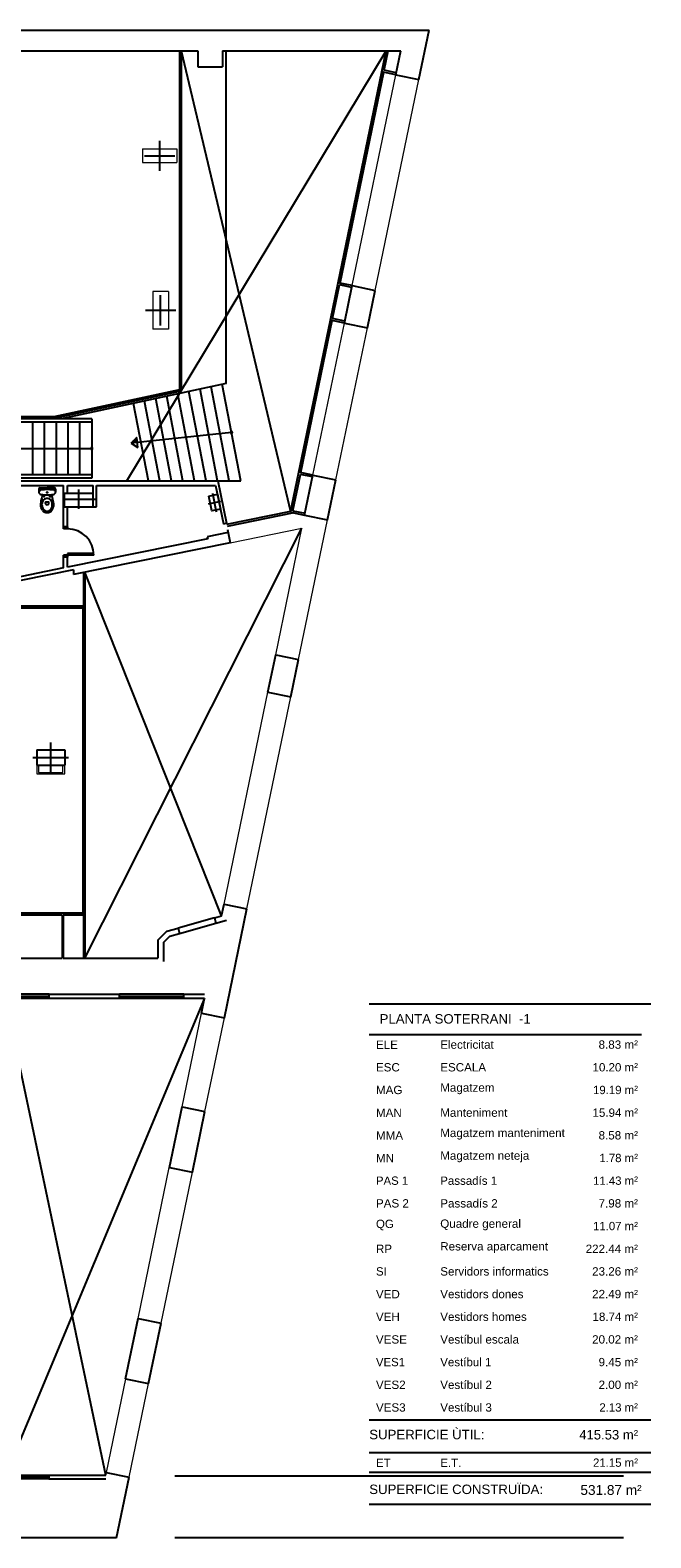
# Model space of a CAD drawing. Header units: metres. Extents: x -1 to 438, y -6 to 53.
# Tile 10 of 10: x 422 to 438, y 13 to 53. Entities that reach past the tile are written whole.
import ezdxf

# ---------------------------------------------------------------- set-up
doc = ezdxf.new("R2010")
doc.units = ezdxf.units.M
doc.linetypes.add('CONTINUA', pattern=[0])
doc.linetypes.add('VERDECKT', pattern=[9.525, 6.35, -3.175])
doc.layers.add('PA MURS ACTUAL', color=7, linetype='CONTINUA', lineweight=25)
doc.layers.add('PS-1 RESUM LOCALS', color=7, linetype='CONTINUA', lineweight=25)
doc.styles.add('ARIAL', font='arial.ttf')

# ---------------------------------------------------------------- blocks, each defined once
blk = doc.blocks.new('OBJETO_COMPLEJO_2')
at = {"layer": 'PA MURS ACTUAL', "transparency": 33554687}
for start, end in [(90, 270), (270, 90)]:
    blk.add_arc((427.339, 42.13), 0.025, start, end, dxfattribs=at)
blk = doc.blocks.new('OBJETO_COMPLEJO_3')
at = {"layer": 'PA MURS ACTUAL', "transparency": 33554687}
for start, end in [(90, 270), (270, 90)]:
    blk.add_arc((423.641, 41.708), 0.025, start, end, dxfattribs=at)

msp = doc.modelspace()

# ---------------------------------------------------------------- linework, layer by layer
at = {"layer": 'PA MURS ACTUAL', "transparency": 33554687}
for p, q in [((432.297, 51.474), (432.567, 52.777)), ((420.45, 52.233), (426.45, 52.233)), ((425.96, 52.233), (425.96, 43.265)), ((426.01, 52.233), (426.01, 43.225)), ((426.45, 52.233), (426.45, 51.803)), ((427.1, 52.233), (427.1, 51.803)), ((427.1, 52.233), (431.821, 52.233)), ((427.2, 43.43), (427.2, 52.233)), ((431.318, 51.676), (431.433, 52.233)), ((431.377, 51.715), (431.484, 52.233)), ((431.69, 51.599), (431.821, 52.233)), ((426.45, 51.803), (427.1, 51.803)), ((430.161, 46.095), (431.318, 51.676)), ((430.21, 46.085), (431.367, 51.666)), ((431.69, 51.599), (431.318, 51.676)), ((431.7, 51.648), (431.377, 51.715)), ((431.69, 51.599), (432.297, 51.474)), ((429.956, 45.106), (430.161, 46.095)), ((430.015, 45.145), (430.2, 46.036)), ((430.533, 46.018), (430.161, 46.095)), ((430.523, 45.969), (430.2, 46.036)), ((430.328, 45.029), (430.533, 46.018)), ((430.533, 46.018), (431.14, 45.892)), ((430.935, 44.903), (431.14, 45.892)), ((429.122, 41.082), (429.956, 45.106)), ((429.171, 41.071), (430.005, 45.096)), ((430.328, 45.029), (429.956, 45.106)), ((430.338, 45.078), (430.015, 45.145)), ((430.328, 45.029), (430.935, 44.903)), ((425.96, 43.265), (422.636, 42.551)), ((426.01, 43.225), (422.641, 42.501)), ((427.2, 43.43), (422.845, 42.493)), ((426.056, 40.853), (425.627, 43.092)), ((426.362, 40.853), (425.921, 43.155)), ((426.667, 40.853), (426.214, 43.218)), ((426.972, 40.853), (426.508, 43.281)), ((427.278, 40.853), (426.801, 43.344)), ((427.583, 40.853), (427.094, 43.407)), ((425.14, 40.853), (424.747, 42.902)), ((425.445, 40.853), (425.041, 42.965)), ((425.751, 40.853), (425.334, 43.029)), ((422.636, 42.551), (420.116, 42.551)), ((422.641, 42.501), (420.116, 42.501)), ((423.641, 42.493), (420.836, 42.493)), ((423.641, 42.403), (420.836, 42.403)), ((422.082, 41.013), (422.082, 42.403)), ((422.394, 41.013), (422.394, 42.403)), ((422.706, 41.013), (422.706, 42.403)), ((423.017, 41.013), (423.017, 42.403)), ((423.329, 41.013), (423.329, 42.403)), ((423.641, 42.493), (423.641, 40.923)), ((427.339, 42.13), (424.685, 41.851)), ((424.858, 41.738), (424.831, 41.997)), ((420.617, 41.708), (423.641, 41.708)), ((419.636, 40.853), (426.975, 40.853)), ((420.672, 40.733), (422.898, 40.733)), ((423.641, 41.013), (420.836, 41.013)), ((423.641, 40.923), (420.836, 40.923)), ((422.898, 39.633), (422.898, 40.733)), ((422.998, 40.523), (422.998, 40.733)), ((422.998, 40.733), (423.683, 40.733)), ((423.683, 40.523), (423.683, 40.733)), ((423.768, 40.733), (426.918, 40.733)), ((423.768, 40.163), (423.768, 40.733)), ((426.918, 40.733), (427.125, 39.714)), ((426.975, 40.853), (427.204, 39.73)), ((426.975, 40.853), (427.583, 40.853)), ((428.903, 40.024), (429.122, 41.082)), ((428.962, 40.063), (429.161, 41.023)), ((429.494, 41.004), (429.122, 41.082)), ((429.484, 40.956), (429.161, 41.023)), ((429.275, 39.947), (429.494, 41.004)), ((429.494, 41.004), (430.101, 40.879)), ((429.882, 39.821), (430.101, 40.879)), ((422.239, 40.629), (422.239, 40.557)), ((422.279, 40.669), (422.462, 40.669)), ((422.462, 40.629), (422.451, 40.629)), ((422.644, 40.669), (422.462, 40.669)), ((422.462, 40.629), (422.473, 40.629)), ((422.684, 40.629), (422.684, 40.557)), ((422.923, 40.523), (423.683, 40.523)), ((422.923, 40.163), (422.923, 40.523)), ((423.683, 40.163), (423.683, 40.523)), ((422.414, 40.256), (422.414, 40.276)), ((422.51, 40.256), (422.51, 40.276)), ((422.923, 40.163), (423.683, 40.163)), ((422.998, 39.633), (422.998, 40.163)), ((423.683, 40.163), (423.768, 40.163)), ((428.902, 40.041), (427.211, 39.697)), ((428.985, 40.007), (427.221, 39.648)), ((428.903, 40.024), (429.275, 39.947)), ((428.962, 40.063), (429.285, 39.996)), ((429.275, 39.947), (429.882, 39.821)), ((422.998, 39.633), (422.898, 39.633)), ((422.898, 39.583), (422.898, 39.633)), ((422.998, 39.583), (422.898, 39.583)), ((422.998, 39.633), (422.998, 39.583)), ((427.125, 39.714), (427.204, 39.73)), ((427.237, 39.567), (427.308, 39.217)), ((426.709, 39.323), (422.998, 38.568)), ((427.308, 39.217), (423.156, 38.372)), ((427.254, 39.485), (426.699, 39.372)), ((426.699, 39.372), (426.709, 39.323)), ((423.698, 38.883), (422.898, 38.883)), ((422.898, 38.833), (422.898, 38.883)), ((422.898, 38.548), (422.898, 38.833)), ((422.998, 38.833), (422.898, 38.833)), ((423.698, 38.933), (422.998, 38.933)), ((422.998, 38.933), (422.998, 38.833)), ((422.998, 38.568), (422.998, 38.833)), ((422.898, 38.548), (420.672, 38.095)), ((423.156, 38.499), (420.672, 37.993)), ((423.156, 38.499), (423.156, 38.372)), ((423.426, 38.427), (423.426, 37.543)), ((423.426, 38.397), (423.456, 38.397)), ((423.456, 38.433), (423.456, 37.543)), ((420.672, 37.543), (423.456, 37.543)), ((423.426, 37.573), (423.456, 37.573)), ((423.456, 37.543), (423.456, 37.493)), ((420.406, 37.493), (423.456, 37.493)), ((423.406, 37.493), (423.406, 29.42)), ((423.456, 37.493), (423.456, 29.42)), ((428.304, 35.263), (428.509, 36.252)), ((428.509, 36.252), (429.116, 36.126)), ((428.911, 35.137), (429.116, 36.126)), ((428.304, 35.263), (428.911, 35.137)), ((422.186, 33.74), (422.186, 33.33)), ((422.186, 33.74), (422.926, 33.74)), ((422.926, 33.74), (422.926, 33.33)), ((422.186, 33.33), (422.926, 33.33)), ((427.078, 29.348), (427.141, 29.652)), ((427.141, 29.652), (427.748, 29.526)), ((427.151, 26.642), (427.748, 29.526)), ((405.437, 29.42), (423.456, 29.42)), ((406.047, 29.37), (422.857, 29.37)), ((422.857, 29.37), (422.857, 28.989)), ((422.887, 29.37), (422.887, 28.989)), ((422.887, 29.37), (423.456, 29.37)), ((423.426, 29.37), (423.426, 28.229)), ((423.426, 29.34), (423.456, 29.34)), ((423.456, 29.42), (423.456, 29.37)), ((423.456, 29.37), (423.456, 28.229)), ((426.886, 29.294), (425.924, 29.021)), ((425.965, 28.877), (426.927, 29.15)), ((426.886, 29.294), (427.078, 29.348)), ((426.886, 29.294), (426.927, 29.15)), ((426.927, 29.15), (427.207, 29.229)), ((422.857, 28.989), (422.857, 28.489)), ((422.857, 28.959), (422.887, 28.959)), ((422.887, 28.989), (422.887, 28.489)), ((425.391, 28.699), (425.631, 28.939)), ((425.541, 28.636), (425.709, 28.805)), ((425.631, 28.939), (425.924, 29.021)), ((425.709, 28.805), (425.965, 28.877)), ((425.924, 29.021), (425.965, 28.877)), ((422.857, 28.519), (422.887, 28.519)), ((422.857, 28.489), (422.887, 28.489)), ((422.857, 28.489), (422.857, 28.229)), ((422.887, 28.489), (422.887, 28.229)), ((425.391, 28.699), (425.391, 28.229)), ((425.541, 28.636), (425.541, 28.139)), ((416.927, 28.229), (422.857, 28.229)), ((422.887, 28.229), (425.391, 28.229)), ((423.426, 28.259), (423.456, 28.259)), ((422.515, 27.27), (421.465, 27.27)), ((421.465, 27.22), (422.515, 27.22)), ((421.465, 27.17), (422.515, 27.17)), ((422.465, 27.17), (422.465, 27.22)), ((422.515, 27.27), (424.377, 27.27)), ((422.515, 27.17), (422.515, 27.27)), ((422.515, 27.17), (424.377, 27.17)), ((424.377, 27.17), (424.377, 27.27)), ((426.077, 27.27), (424.377, 27.27)), ((424.377, 27.22), (426.077, 27.22)), ((424.377, 27.17), (426.077, 27.17)), ((424.427, 27.17), (424.427, 27.22)), ((426.027, 27.17), (426.027, 27.22)), ((426.077, 27.17), (426.077, 27.27)), ((426.077, 27.27), (426.627, 27.27)), ((426.077, 27.17), (426.627, 27.17)), ((426.544, 26.768), (426.627, 27.17)), ((426.544, 26.768), (427.151, 26.642)), ((425.698, 22.685), (426.03, 24.291)), ((426.03, 24.291), (426.637, 24.165)), ((426.305, 22.559), (426.637, 24.165)), ((425.698, 22.685), (426.305, 22.559)), ((424.539, 17.094), (424.87, 18.69)), ((424.87, 18.69), (425.477, 18.564)), ((425.146, 16.968), (425.477, 18.564)), ((424.539, 17.094), (425.146, 16.968)), ((421.457, 14.55), (422.507, 14.55)), ((421.457, 14.5), (422.507, 14.5)), ((422.507, 14.45), (421.457, 14.45)), ((422.457, 14.55), (422.457, 14.5)), ((422.507, 14.55), (422.507, 14.45)), ((422.507, 14.55), (424.012, 14.55)), ((422.507, 14.45), (424.012, 14.45)), ((424.012, 14.55), (424.025, 14.616)), ((424.025, 14.616), (424.633, 14.491)), ((424.3, 12.888), (424.632, 14.49)), ((424.3, 12.888), (391.144, 12.888))]:
    msp.add_line(p, q, dxfattribs=at)
at = {"layer": 'PA MURS ACTUAL', "color": 180, "linetype": 'CONTINUA', "transparency": 33554687}
for p, q in [((424.572, 40.853), (431.433, 52.233)), ((426.01, 52.233), (428.902, 40.041)), ((425.439, 49.053), (425.439, 49.853)), ((425.039, 49.453), (425.839, 49.453)), ((425.465, 44.965), (425.465, 45.765)), ((425.065, 45.365), (425.865, 45.365)), ((422.868, 40.368), (423.738, 40.368)), ((423.303, 40.113), (423.303, 40.623)), ((426.731, 40.246), (427.054, 40.312)), ((426.838, 40.523), (426.938, 40.033)), ((423.456, 28.229), (429.203, 39.602)), ((427.078, 29.349), (423.456, 38.433)), ((422.556, 33.135), (422.556, 33.935)), ((422.086, 33.535), (423.026, 33.535)), ((424.012, 14.55), (421.357, 27.17)), ((426.627, 27.17), (421.357, 14.55))]:
    msp.add_line(p, q, dxfattribs=at)
at = {"layer": 'PA MURS ACTUAL', "linetype": 'CONTINUA', "lineweight": 13, "transparency": 33554687}
for p, q in [((431.318, 51.677), (431.423, 52.185)), ((430.161, 46.095), (431.318, 51.676)), ((430.21, 46.085), (431.367, 51.666)), ((424.981, 49.633), (425.897, 49.633)), ((424.981, 49.633), (424.981, 49.273)), ((425.897, 49.633), (425.897, 49.273)), ((424.981, 49.273), (425.897, 49.273)), ((425.26, 45.865), (425.26, 44.865)), ((425.67, 45.865), (425.26, 45.865)), ((425.67, 45.865), (425.67, 44.865)), ((429.122, 41.082), (429.956, 45.106)), ((429.171, 41.071), (430.005, 45.096)), ((425.67, 44.865), (425.26, 44.865))]:
    msp.add_line(p, q, dxfattribs=at)
at = {"layer": 'PA MURS ACTUAL', "color": 180, "linetype": 'VERDECKT', "lineweight": 13, "transparency": 33554687}
for p, q in [((430.533, 46.018), (431.69, 51.599)), ((431.14, 45.892), (432.297, 51.474)), ((429.494, 41.004), (430.328, 45.029)), ((430.101, 40.879), (430.935, 44.903)), ((427.308, 39.217), (429.203, 39.602)), ((428.509, 36.252), (429.203, 39.602)), ((429.116, 36.126), (429.882, 39.821)), ((427.141, 29.652), (428.304, 35.263)), ((427.748, 29.526), (428.911, 35.137)), ((426.03, 24.291), (426.544, 26.768)), ((426.637, 24.165), (427.151, 26.642)), ((424.866, 18.69), (425.694, 22.686)), ((425.477, 18.564), (426.305, 22.559)), ((424.539, 17.094), (424.025, 14.616)), ((424.632, 14.49), (425.146, 16.968))]:
    msp.add_line(p, q, dxfattribs=at)
at = {"layer": 'PA MURS ACTUAL', "linetype": 'CONTINUA', "transparency": 33554687}
for q in [(424.831, 41.997), (424.858, 41.738)]:
    msp.add_line((424.685, 41.851), q, dxfattribs=at)
at = {"layer": 'PA MURS ACTUAL', "color": 52, "transparency": 33554687}
for p, q in [((425.842, 14.525), (437.712, 14.525)), ((425.842, 12.896), (437.712, 12.896))]:
    msp.add_line(p, q, dxfattribs=at)
at = {"layer": 'PA MURS ACTUAL', "transparency": 33554687}
msp.add_lwpolyline([(394.027, 52.729), (413.96, 52.729), (413.96, 52.777), (432.567, 52.777)], dxfattribs=at)
msp.add_lwpolyline([(426.74, 40.452), (426.966, 40.498), (427.045, 40.106), (426.82, 40.06), (426.74, 40.452)], close=True, dxfattribs=at)
at = {"layer": 'PA MURS ACTUAL', "linetype": 'CONTINUA', "lineweight": 13, "transparency": 33554687}
for points in [[(422.186, 33.33), (422.186, 33.1), (422.926, 33.1), (422.926, 33.33)], [(422.236, 33.33), (422.236, 33.14), (422.876, 33.14), (422.876, 33.33)]]:
    msp.add_lwpolyline(points, dxfattribs=at)
at = {"layer": 'PA MURS ACTUAL', "transparency": 33554687}
for centre, radius in [((422.382, 40.439), 0.0075), ((422.462, 40.547), 0.0135), ((422.462, 40.547), 0.0135), ((422.542, 40.439), 0.0075)]:
    msp.add_circle(centre, radius, dxfattribs=at)
for centre, radius, start, end in [((425.813, 33.8), 8.149, 96.8458, 97.7932), ((425.813, 33.8), 8.159, 96.8448, 97.7009), ((425.813, 33.8), 8.169, 96.8438, 97.6089), ((425.813, 33.8), 8.179, 96.8428, 97.5174), ((425.813, 33.8), 8.189, 96.8417, 97.4263), ((425.813, 33.8), 8.199, 96.8407, 97.3356), ((425.813, 33.8), 8.209, 96.8397, 97.2453), ((425.813, 33.8), 8.219, 96.8387, 97.1554), ((425.813, 33.8), 8.229, 96.8377, 97.0659), ((425.813, 33.8), 8.239, 96.8367, 96.9768), ((425.813, 33.8), 8.249, 96.8357, 96.8881), ((425.813, 33.8), 8.139, 96.8468, 97.886), ((422.279, 40.629), 0.04, 90, 180), ((422.303, 40.557), 0.064, 180, 263.2069), ((422.302, 40.58), 0.04, 96.2719, 180), ((422.301, 40.573), 0.04, 96.2141, 169.7571), ((422.885, 40.193), 0.6, 167.7093, 175.6206), ((422.462, 41.888), 1.404, 263.2069, 270), ((422.462, 39.129), 1.493, 90, 96.3305), ((422.462, 39.129), 1.5, 90, 96.2719), ((424.748, 39.819), 2.5, 164.456, 168.4256), ((422.574, 40.211), 0.25, 152.5973, 168.3804), ((422.455, 40.273), 0.116, 96.2419, 152.5973), ((422.429, 40.276), 0.015, 96.6491, 180), ((422.462, 39.993), 0.3, 90, 96.6491), ((422.462, 40.209), 0.18, 90, 96.2419), ((422.462, 39.129), 1.5, 83.7281, 90), ((422.462, 39.129), 1.493, 83.6694, 90), ((422.462, 41.888), 1.404, 270, 276.7931), ((422.462, 40.209), 0.18, 83.7581, 90), ((422.462, 39.993), 0.3, 83.3508, 90), ((422.469, 40.273), 0.116, 27.4027, 83.7581), ((422.495, 40.276), 0.015, 360, 83.3508), ((422.349, 40.211), 0.25, 11.6195, 27.4027), ((420.175, 39.819), 2.5, 11.5744, 15.544), ((422.621, 40.58), 0.04, 360, 83.7281), ((422.038, 40.193), 0.6, 4.3794, 12.2907), ((422.622, 40.573), 0.04, 10.2428, 83.7858), ((422.62, 40.557), 0.064, 276.7931, 360), ((422.644, 40.629), 0.04, 360, 90), ((422.546, 40.229), 0.26, 177.6971, 218.7131), ((422.541, 40.218), 0.216, 168.3804, 209.1161), ((422.462, 40.174), 0.16, 222.4362, 270), ((422.462, 40.174), 0.126, 209.1161, 270), ((422.444, 40.256), 0.03, 180, 233.1301), ((422.462, 40.28), 0.06, 233.1301, 270), ((422.462, 40.28), 0.06, 270, 306.8699), ((422.462, 40.174), 0.126, 270, 330.8838), ((422.462, 40.174), 0.16, 270, 317.5638), ((422.48, 40.256), 0.03, 306.8699, 360), ((422.383, 40.218), 0.216, 330.8838, 11.6195), ((422.377, 40.229), 0.26, 321.2869, 2.3028), ((422.998, 38.883), 0.7, 0, 90)]:
    msp.add_arc(centre, radius, start, end, dxfattribs=at)
at = {"layer": 'PS-1 RESUM LOCALS', "color": 7, "linetype": 'CONTINUA', "lineweight": 25, "transparency": 33554687}
for p, q in [((438.434, 27.009), (430.984, 27.009)), ((430.984, 26.209), (438.184, 26.209)), ((430.984, 16.009), (438.434, 16.009)), ((430.984, 15.148), (438.434, 15.148)), ((430.984, 14.629), (438.434, 14.629)), ((430.984, 13.779), (438.434, 13.779))]:
    msp.add_line(p, q, dxfattribs=at)

# ---------------------------------------------------------------- block references
at = {"layer": 'PA MURS ACTUAL', "transparency": 33554687}
for name in ['OBJETO_COMPLEJO_2', 'OBJETO_COMPLEJO_3']:
    msp.add_blockref(name, (0, 0), dxfattribs=at)

# ---------------------------------------------------------------- texts
at = {"layer": 'PS-1 RESUM LOCALS', "color": 7, "linetype": 'CONTINUA', "lineweight": 25, "transparency": 33554687, "style": 'ARIAL'}
for s, insert, char_height, width, attachment_point in [('\\W1.00; PLANTA SOTERRANI  -1', (431.161, 26.744), 0.25, 4.22446, 1), ('\\W1.00;ELE', (431.161, 25.825), 0.22, 0.69277, 7), ('\\W1.00;Electricitat', (432.862, 25.825), 0.22, 1.53281, 7), ('\\W1.00;    8.83 m²', (438.093, 25.825), 0.22, 1.49198, 9), ('\\W1.00;ESC', (431.161, 25.225), 0.22, 0.74418, 7), ('\\W1.00;ESCALA', (432.862, 25.225), 0.22, 1.32744, 7), ('\\W0.99;    10.20 m²', (438.093, 25.225), 0.22, 1.66328, 9), ('\\W1.00;MAG', (431.161, 24.625), 0.22, 0.80986, 7), ('\\W1.00;Magatzem', (432.862, 24.625), 0.22, 1.55122, 7), ('\\W0.98;   19.19 m²', (438.093, 24.625), 0.22, 1.57773, 9), ('\\W1.00;MAN', (431.161, 24.025), 0.22, 0.79557, 7), ('\\W1.00;Magatzem manteniment', (432.862, 23.425), 0.22, 3.42136, 7), ('\\W1.00;Manteniment', (432.862, 24.025), 0.22, 1.89602, 7), ('\\W0.99;   15.94 m²', (438.093, 24.025), 0.22, 1.57895, 9), ('\\W1.00;MMA', (431.161, 23.425), 0.22, 0.82841, 7), ('\\W1.00;    8.58 m²', (438.093, 23.425), 0.22, 1.49198, 9), ('\\W1.00;MN', (431.161, 22.825), 0.22, 0.59012, 7), ('\\W1.00;Magatzem neteja', (432.862, 22.825), 0.22, 2.47903, 7), ('\\W0.98;    1.78 m²', (438.093, 22.825), 0.22, 1.49067, 9), ('\\W0.98;PAS 1', (431.161, 22.225), 0.22, 0.98035, 7), ('\\W0.99;Passadís 1', (432.862, 22.225), 0.22, 1.63424, 7), ('\\W0.98;   11.43 m²', (438.093, 22.225), 0.22, 1.57773, 9), ('\\W1.00;PAS 2', (431.161, 21.625), 0.22, 0.98242, 7), ('\\W1.00;Passadís 2', (432.862, 21.625), 0.22, 1.63544, 7), ('\\W1.00;    7.98 m²', (438.093, 21.625), 0.22, 1.49198, 9), ('\\W0.99;QG', (431.161, 21.025), 0.22, 0.58558, 7), ('\\W1.00;Quadre general', (432.862, 21.025), 0.22, 2.25916, 7), ('\\W0.98;   11.07 m²', (438.093, 21.025), 0.22, 1.57773, 9), ('\\W1.00;RP', (431.161, 20.425), 0.22, 0.53868, 7), ('\\W1.00;Reserva aparcament', (432.862, 20.425), 0.22, 2.97777, 7), ('\\W1.00;  222.44 m²', (438.093, 20.425), 0.22, 1.66837, 9), ('\\W0.99;SI', (431.161, 19.825), 0.22, 0.39816, 7), ('\\W1.00;Servidors informatics', (432.862, 19.825), 0.22, 2.99236, 7), ('\\W1.00;   23.26 m²', (438.093, 19.825), 0.22, 1.58018, 9), ('\\W1.00;VED', (431.161, 19.225), 0.22, 0.74418, 7), ('\\W1.00;Vestidors dones', (432.862, 19.225), 0.22, 2.32504, 7), ('\\W1.00;   22.49 m²', (438.093, 19.225), 0.22, 1.58018, 9), ('\\W1.00;VEH', (431.161, 18.625), 0.22, 0.74418, 7), ('\\W1.00;Vestidors homes', (432.862, 18.625), 0.22, 2.40932, 7), ('\\W0.99;   18.74 m²', (438.093, 18.625), 0.22, 1.57895, 9), ('\\W1.00;VESE', (431.161, 18.025), 0.22, 0.93107, 7), ('\\W1.00;Vestíbul escala', (432.862, 18.025), 0.22, 2.20399, 7), ('\\W1.00;   20.02 m²', (438.093, 18.025), 0.22, 1.58018, 9), ('\\W0.98;VES1', (431.161, 17.425), 0.22, 0.89592, 7), ('\\W0.99;Vestíbul 1', (432.862, 17.425), 0.22, 1.4801, 7), ('\\W1.00;    9.45 m²', (438.093, 17.425), 0.22, 1.49198, 9), ('\\W1.00;VES2', (431.161, 16.825), 0.22, 0.89821, 7), ('\\W1.00;Vestíbul 2', (432.862, 16.825), 0.22, 1.48143, 7), ('\\W1.00;    2.00 m²', (438.093, 16.825), 0.22, 1.49198, 9), ('\\W1.00;VES3', (431.161, 16.225), 0.22, 0.89821, 7), ('\\W1.00;Vestíbul 3', (432.862, 16.225), 0.22, 1.48143, 7), ('\\W0.98;    2.13 m²', (438.093, 16.225), 0.22, 1.49067, 9), ('\\W1.00;SUPERFICIE ÙTIL: ', (430.984, 15.747), 0.25, 3.27077, 1), ('\\W0.99;  415.53 m²', (436.348, 15.741), 0.25, 1.89454, 1), ('\\W0.99;ET', (431.161, 14.765), 0.22, 0.50131, 7), ('\\W0.99;E.T.', (432.862, 14.765), 0.22, 0.66987, 7), ('\\W0.98;   21.15 m²', (438.093, 14.765), 0.22, 1.57773, 9), ('\\W1.00;SUPERFICIE CONSTRUÏDA: ', (430.984, 14.297), 0.25, 4.82929, 1), ('\\W0.99;531.87 m²', (438.19, 14.021), 0.26, 1.77102, 9)]:
    msp.add_mtext(s, dxfattribs=dict(at, insert=insert, char_height=char_height, width=width, attachment_point=attachment_point))

doc.saveas('drawing.dxf')
